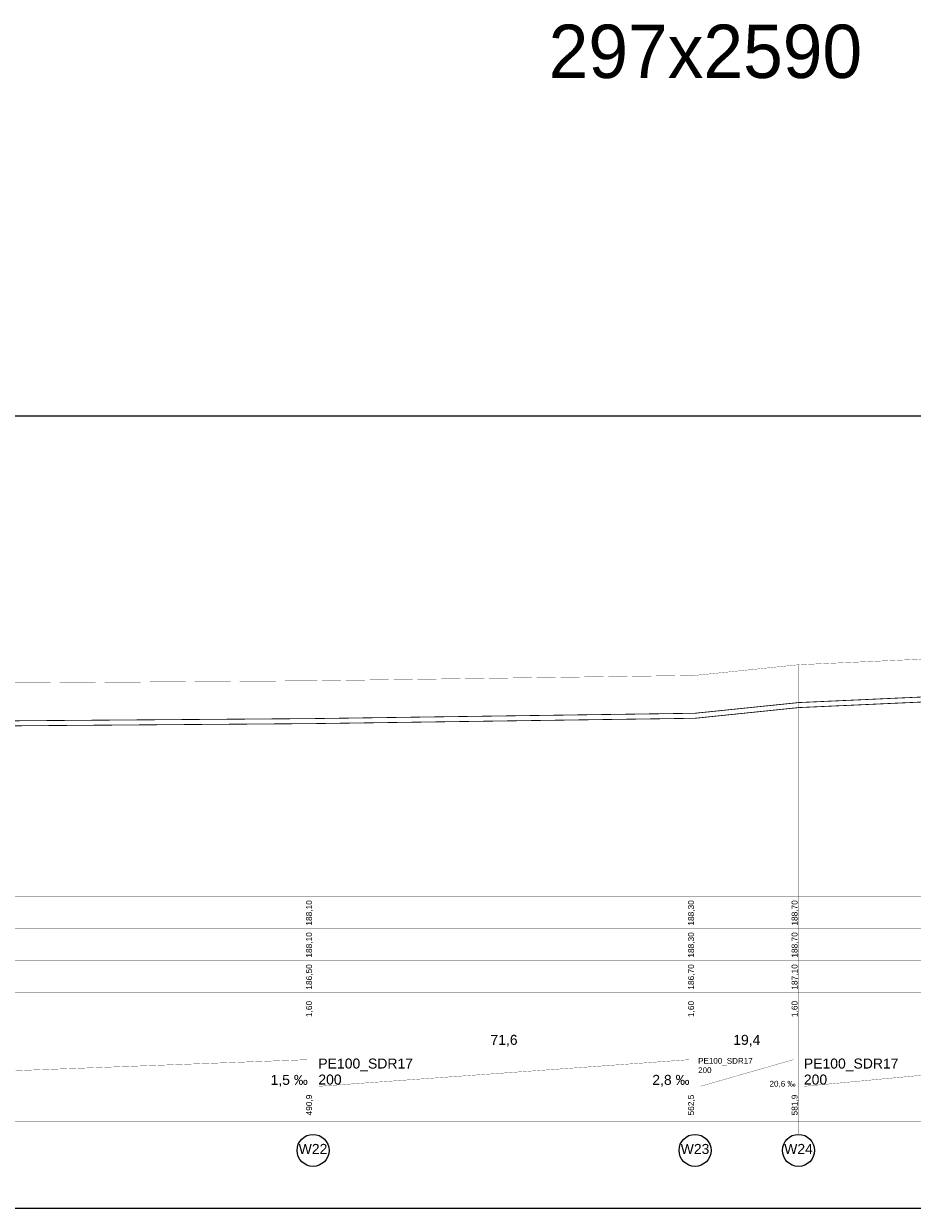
# Model space of a CAD drawing. Header units: inches. Extents: x -156 to 1086, y -12 to 33.
# Tile 4 of 30: x -54 to -20, y -12 to 33. Entities that reach past the tile are written whole.
import ezdxf
from ezdxf.lldxf.tags import DXFTag

# ---------------------------------------------------------------- set-up
doc = ezdxf.new("R2010")
doc.units = ezdxf.units.IN
doc.header["$MEASUREMENT"] = 0
for name, color, linetype, true_color in [('IS_Sieci_na_profilu', 7, 'SOLID', 0x000000), ('IS_Tabelka_profilu', 7, 'SOLID', 0x000000), ('IS_Tabelka_profilu_-_opisy', 7, 'SOLID', 0x000000), ('IS_Teren_proj', 7, 'SOLID', 0x000000)]:
    doc.layers.add(name, color=color, linetype=linetype, true_color=true_color)
tags = doc.linetypes.add('SOLID', pattern=[10, 10, 0]).pattern_tags.tags
tags[6:7] = [DXFTag(74, 4), DXFTag(75, 0), DXFTag(340, '0'), DXFTag(46, 0.0), DXFTag(50, 0.0), DXFTag(44, 0.0), DXFTag(45, 0.0)]
tags[4:5] = [DXFTag(74, 4), DXFTag(75, 0), DXFTag(340, '0'), DXFTag(46, 0.0), DXFTag(50, 0.0), DXFTag(44, 0.0), DXFTag(45, 0.0)]

msp = doc.modelspace()

# ---------------------------------------------------------------- linework, layer by layer
for points in [[(-156.277, -11.671), (-156.277, 18.029), (102.723, 18.029)], [(-156.277, -11.671), (102.723, -11.671)]]:
    msp.add_lwpolyline(points)
at = {"layer": 'IS_Sieci_na_profilu', "ltscale": 0.01, "const_width": 0.03}
for points in [[(-24.633, 7.282), (-13.573, 7.782)], [(-24.633, 7.094), (-13.573, 7.594)], [(-28.513, 6.882), (-24.633, 7.282)], [(-28.513, 6.694), (-24.633, 7.094)], [(-69.873, 6.482), (-42.833, 6.682)], [(-42.833, 6.682), (-28.513, 6.882)], [(-42.833, 6.494), (-28.513, 6.694)], [(-69.873, 6.294), (-42.833, 6.494)]]:
    msp.add_lwpolyline(points, dxfattribs=at)
at = {"layer": 'IS_Tabelka_profilu', "ltscale": 0.01, "const_width": 0.01}
for points in [[(-24.633, 8.7), (-24.633, 0)], [(-24.633, 0), (-24.633, 8.7)], [(-42.833, 8.1), (-42.833, 0)], [(-42.833, 0), (-42.833, 8.1)], [(-28.513, 8.3), (-28.513, 0)], [(-28.513, 0), (-28.513, 8.3)], [(-42.833, 0), (-42.833, 1.2)], [(-28.513, 0), (-28.513, 1.2)], [(-24.633, 0), (-24.633, 1.2)], [(-42.833, -6), (-69.873, -6), (-69.873, 0), (-42.833, 0), (-42.833, -6)], [(-28.513, -6), (-42.833, -6), (-42.833, 0), (-28.513, 0), (-28.513, -6)], [(-24.633, -6), (-28.513, -6), (-28.513, 0), (-24.633, 0), (-24.633, -6)], [(-13.573, -6), (-24.633, -6), (-24.633, 0), (-13.573, 0), (-13.573, -6)], [(-69.873, -1.2), (-42.833, -1.2)], [(-42.833, -1.2), (-28.513, -1.2)], [(-28.513, -1.2), (-24.633, -1.2)], [(-24.633, -1.2), (-13.573, -1.2)], [(-69.873, -2.4), (-42.833, -2.4)], [(-42.833, -2.4), (-28.513, -2.4)], [(-28.513, -2.4), (-24.633, -2.4)], [(-24.633, -2.4), (-13.573, -2.4)], [(-69.873, -3.6), (-42.833, -3.6)], [(-42.833, -3.6), (-28.513, -3.6)], [(-28.513, -3.6), (-24.633, -3.6)], [(-24.633, -3.6), (-13.573, -3.6)], [(-69.873, -4.8), (-42.833, -4.8)], [(-42.833, -4.8), (-28.513, -4.8)], [(-28.513, -4.8), (-24.633, -4.8)], [(-24.633, -4.8), (-13.573, -4.8)], [(-69.873, -6), (-42.833, -6)], [(-42.833, -7.2), (-42.833, -6)], [(-42.833, -6), (-28.513, -6)], [(-28.513, -7.2), (-28.513, -6)], [(-28.513, -6), (-24.633, -6)], [(-24.633, -7.2), (-24.633, -6)], [(-24.633, -6), (-13.573, -6)], [(-42.833, -8.4), (-69.873, -8.4), (-69.873, -7.2), (-42.833, -7.2), (-42.833, -8.4)], [(-69.873, -7.2), (-42.833, -7.2)], [(-28.513, -8.4), (-42.833, -8.4), (-42.833, -7.2), (-28.513, -7.2), (-28.513, -8.4)], [(-42.833, -7.2), (-28.513, -7.2)], [(-24.633, -8.4), (-28.513, -8.4), (-28.513, -7.2), (-24.633, -7.2), (-24.633, -8.4)], [(-28.513, -7.2), (-24.633, -7.2)], [(-13.573, -8.4), (-24.633, -8.4), (-24.633, -7.2), (-13.573, -7.2), (-13.573, -8.4)], [(-24.633, -7.2), (-13.573, -7.2)], [(-69.873, -8.4), (-42.833, -8.4)], [(-42.833, -8.4), (-28.513, -8.4)], [(-28.513, -8.4), (-24.633, -8.4)], [(-24.633, -8.4), (-13.573, -8.4)]]:
    msp.add_lwpolyline(points, dxfattribs=at)
at = {"layer": 'IS_Tabelka_profilu_-_opisy', "ltscale": 0.01, "const_width": 0.01}
for points in [[(-69.673, -7.1), (-43.029, -6.1)], [(-42.633, -7.1), (-28.72, -6.1)], [(-28.313, -7.1), (-24.829, -6.1)], [(-24.433, -7.1), (-13.78, -6.1)], [(-42.833, -8.9), (-42.833, -8.4)], [(-28.513, -8.9), (-28.513, -8.4)], [(-24.633, -8.9), (-24.633, -8.4)]]:
    msp.add_lwpolyline(points, dxfattribs=at)
at = {"layer": 'IS_Tabelka_profilu_-_opisy', "lineweight": 9, "ltscale": 0.01}
for centre in [(-42.833, -9.5), (-28.513, -9.5), (-24.633, -9.5)]:
    msp.add_ellipse(centre, major_axis=(0.6, 0), ratio=1, dxfattribs=at)
at = {"layer": 'IS_Teren_proj', "ltscale": 0.01, "const_width": 0.01}
for points in [[(-24.633, 8.7), (-13.573, 9.2)], [(-28.513, 8.3), (-24.633, 8.7)], [(-69.873, 7.9), (-42.833, 8.1)], [(-42.833, 8.1), (-28.513, 8.3)]]:
    msp.add_lwpolyline(points, dxfattribs=at)

# ---------------------------------------------------------------- texts
at = {"insert": (-33.998, 32.689), "char_height": 2, "attachment_point": 1}
msp.add_mtext_dynamic_manual_height_columns('297x2590', width=17.92561, gutter_width=1, heights=[0], dxfattribs=at)
at = {"layer": 'IS_Tabelka_profilu_-_opisy', "ltscale": 0.01, "char_height": 0.2232, "attachment_point": 8, "rotation": 90}
for s, insert in [('\\fArial|b0|i0;188,10', (-42.829, -0.6)), ('\\fArial|b0|i0;188,30', (-28.509, -0.6)), ('\\fArial|b0|i0;188,70', (-24.629, -0.6)), ('\\fArial|b0|i0;188,10', (-42.829, -1.8)), ('\\fArial|b0|i0;188,30', (-28.509, -1.8)), ('\\fArial|b0|i0;188,70', (-24.629, -1.8)), ('\\fArial|b0|i0;186,50', (-42.829, -3)), ('\\fArial|b0|i0;186,70', (-28.509, -3)), ('\\fArial|b0|i0;187,10', (-24.629, -3)), ('\\fArial|b0|i0;1,60', (-42.829, -4.2)), ('\\fArial|b0|i0;1,60', (-28.509, -4.2)), ('\\fArial|b0|i0;1,60', (-24.629, -4.2)), ('{\\fArial|b0|i0|c238|p34;490,9}', (-42.829, -7.8)), ('\\fArial|b0|i0;562,5', (-28.509, -7.8)), ('{\\fArial|b0|i0|c238|p34;581,9}', (-24.629, -7.8))]:
    msp.add_mtext(s, dxfattribs=dict(at, insert=insert))
at = {"layer": 'IS_Tabelka_profilu_-_opisy', "ltscale": 0.01}
for s, insert, char_height, attachment_point in [('\\fArial|b0|i0;71,6', (-35.673, -5.614), 0.3744, 8), ('\\fArial|b0|i0;19,4', (-26.573, -5.614), 0.3744, 8), ('\\fArial|b0|i0;PE100_SDR17', (-42.633, -6.058), 0.3744, 1), ('\\fArial|b0|i0;PE100_SDR17', (-28.397, -6.036), 0.216, 1), ('\\fArial|b0|i0;PE100_SDR17', (-24.433, -6.058), 0.3744, 1), ('{\\fArial|b0|i0|c238|p34;200}', (-42.633, -6.658), 0.3744, 1), ('{\\fArial|b0|i0|c238|p34;200}', (-28.397, -6.386), 0.216, 1), ('{\\fArial|b0|i0|c238|p34;200}', (-24.433, -6.658), 0.3744, 1), ('\\fArial|b0|i0;1,5 ‰', (-43.029, -7.114), 0.3744, 9), ('\\fArial|b0|i0;2,8 ‰', (-28.72, -7.114), 0.3744, 9), ('\\fArial|b0|i0;20,6 ‰', (-24.746, -7.15), 0.216, 9), ('\\fArial|b0|i0;W22', (-42.833, -9.258), 0.3744, 2), ('\\fArial|b0|i0;W23', (-28.513, -9.258), 0.3744, 2), ('\\fArial|b0|i0;W24', (-24.633, -9.258), 0.3744, 2)]:
    msp.add_mtext(s, dxfattribs=dict(at, insert=insert, char_height=char_height, attachment_point=attachment_point))

doc.saveas('drawing.dxf')
